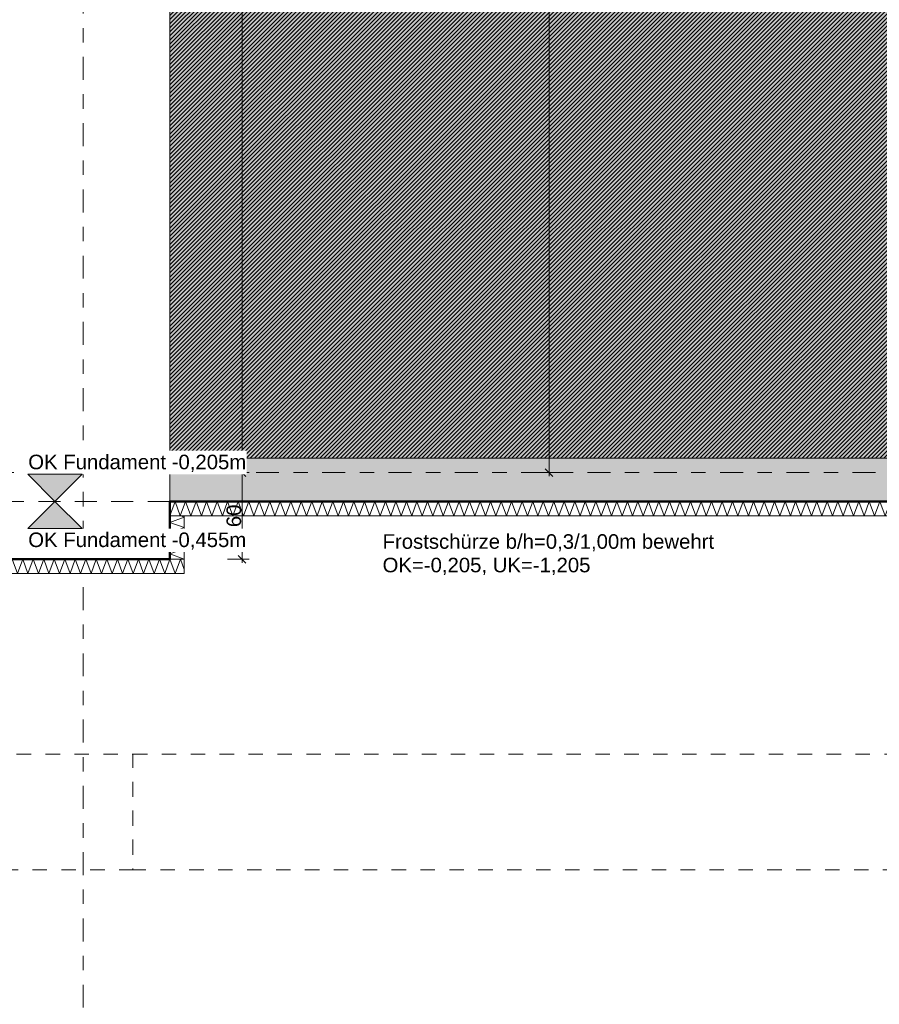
# Model space of a CAD drawing. Header units: metres. Extents: x -273 to 6, y -183 to 13.
# Tile 39 of 256: x -160.66 to -154.71, y -43.13 to -36.31. Entities that reach past the tile are written whole.
import ezdxf

# ---------------------------------------------------------------- set-up
doc = ezdxf.new("R2010")
doc.units = ezdxf.units.M
doc.header["$LTSCALE"] = 0.05
doc.header["$PDMODE"] = 1
doc.header["$PDSIZE"] = -2
for name, pattern in [('ISO-02 Strichlinie', [3.81, 3.048, -0.762]), ('ISO-03 Gestrichelt mit Abstand-3', [1.524, 0.6096, -0.9144]), ('Linienart-53', [5.291531, 3.175, -1.058062, 0.352704, -0.705764])]:
    doc.linetypes.add(name, pattern=pattern)
doc.layers.get('0').update_dxf_attribs({"lineweight": 25})
for name, color, linetype, lineweight, true_color in [('00 -Bauelemente -Dämmung innen', 7, 'Continuous', 9, 0xff7fe6), ('30 -32 Gründung- 2 Flachgründungen u. Bodenplatten', 7, 'Continuous', 9, 0xff6633), ('30 -32 Gründung-4 Frostschürze', 7, 'Continuous', 9, 0x66aaff), ('70 -72 Beschriftung- 1 Beschriftung allgemein', 7, 'Continuous', 9, 0xff6633), ('70 -76 Bemaßung- 2 Allgemein', 7, 'Continuous', 5, 0x6666cc)]:
    doc.layers.add(name, color=color, linetype=linetype, lineweight=lineweight, true_color=true_color)
doc.layers.add('70 -71 Achsen- 1 Gebäudeachsen', color=7, linetype='Linienart-53', lineweight=18)
doc.layers.add('Keine', color=7, linetype='Continuous', lineweight=9)
doc.styles.add('Arial', font='arial.ttf')
doc.dimstyles.new('k+k_klein', dxfattribs={"dimtxt": 0.100689, "dimasz": 0.05302, "dimexe": 0.05, "dimexo": 0.15, "dimgap": 0.005, "dimtad": 1, "dimdec": 3, "dimtxsty": 'Arial', "dimblk": 'VW_SLASH-2', "dimblk1": 'VW_SLASH-2', "dimblk2": 'VW_SLASH-2', "dimcen": 0, "dimdle": 0.025, "dimadec": 3, "dimazin": 0, "dimtfac": 0.75, "dimtdec": 3, "dimtix": 1, "dimtmove": 0, "dimatfit": 0, "dimldrblk": 'VW_FILLEDARROW', "dimfxl": 0.1, "dimfxlon": 1, "dimfrac": 2, "dimtolj": 1, "dimarcsym": 0})

# ---------------------------------------------------------------- blocks, each defined once
blk = doc.blocks.new('_Achsen (3D)')
at = {"layer": '70 -71 Achsen- 1 Gebäudeachsen', "transparency": 33554687}
for p, q in [((-160.221, 3.8), (-160.221, -46.172)), ((-179.668, -39.447), (3.826, -39.447))]:
    blk.add_line(p, q, dxfattribs=at)
blk = doc.blocks.new('Gruppe-524')
at = {"color": 255, "linetype": 'Continuous', "lineweight": 5}
blk.add_wipeout([(-159.621, -39.747), (-154.371, -39.747), (-154.371, -39.647), (-159.621, -39.647)], dxfattribs=at).dxf.layer = '00 -Bauelemente -Dämmung innen'
blk = doc.blocks.new('Gruppe-525')
at = {"layer": '00 -Bauelemente -Dämmung innen', "color": 7, "transparency": 33554687, "flags": 128}
blk.add_lwpolyline([(-159.621, -39.747), (-159.5846, -39.647), (-159.5482, -39.747), (-159.5118, -39.647), (-159.4754, -39.747), (-159.439, -39.647), (-159.4026, -39.747), (-159.3662, -39.647), (-159.3298, -39.747), (-159.2934, -39.647), (-159.257, -39.747), (-159.2206, -39.647), (-159.1842, -39.747), (-159.1478, -39.647), (-159.1114, -39.747), (-159.075, -39.647), (-159.0386, -39.747), (-159.0023, -39.647), (-158.9659, -39.747), (-158.9295, -39.647), (-158.8931, -39.747), (-158.8567, -39.647), (-158.8203, -39.747), (-158.7839, -39.647), (-158.7475, -39.747), (-158.7111, -39.647), (-158.6747, -39.747), (-158.6383, -39.647), (-158.6019, -39.747), (-158.5655, -39.647), (-158.5291, -39.747), (-158.4927, -39.647), (-158.4563, -39.747), (-158.4199, -39.647), (-158.3835, -39.747), (-158.3471, -39.647), (-158.3107, -39.747), (-158.2743, -39.647), (-158.2379, -39.747), (-158.2015, -39.647), (-158.1651, -39.747), (-158.1287, -39.647), (-158.0923, -39.747), (-158.0559, -39.647), (-158.0195, -39.747), (-157.9831, -39.647), (-157.9467, -39.747), (-157.9103, -39.647), (-157.8739, -39.747), (-157.8375, -39.647), (-157.8011, -39.747), (-157.7648, -39.647), (-157.7284, -39.747), (-157.692, -39.647), (-157.6556, -39.747), (-157.6192, -39.647), (-157.5828, -39.747), (-157.5464, -39.647), (-157.51, -39.747), (-157.4736, -39.647), (-157.4372, -39.747), (-157.4008, -39.647), (-157.3644, -39.747), (-157.328, -39.647), (-157.2916, -39.747), (-157.2552, -39.647), (-157.2188, -39.747), (-157.1824, -39.647), (-157.146, -39.747), (-157.1096, -39.647), (-157.0732, -39.747), (-157.0368, -39.647), (-157.0004, -39.747), (-156.964, -39.647), (-156.9276, -39.747), (-156.8912, -39.647), (-156.8548, -39.747), (-156.8184, -39.647), (-156.782, -39.747), (-156.7456, -39.647), (-156.7092, -39.747), (-156.6728, -39.647), (-156.6364, -39.747), (-156.6, -39.647), (-156.5636, -39.747), (-156.5273, -39.647), (-156.4909, -39.747), (-156.4545, -39.647), (-156.4181, -39.747), (-156.3817, -39.647), (-156.3453, -39.747), (-156.3089, -39.647), (-156.2725, -39.747), (-156.2361, -39.647), (-156.1997, -39.747), (-156.1633, -39.647), (-156.1269, -39.747), (-156.0905, -39.647), (-156.0541, -39.747), (-156.0177, -39.647), (-155.9813, -39.747), (-155.9449, -39.647), (-155.9085, -39.747), (-155.8721, -39.647), (-155.8357, -39.747), (-155.7993, -39.647), (-155.7629, -39.747), (-155.7265, -39.647), (-155.6901, -39.747), (-155.6537, -39.647), (-155.6173, -39.747), (-155.5809, -39.647), (-155.5445, -39.747), (-155.5081, -39.647), (-155.4717, -39.747), (-155.4353, -39.647), (-155.3989, -39.747), (-155.3625, -39.647), (-155.3262, -39.747), (-155.2898, -39.647), (-155.2534, -39.747), (-155.217, -39.647), (-155.1806, -39.747), (-155.1442, -39.647), (-155.1078, -39.747), (-155.0714, -39.647), (-155.035, -39.747), (-154.9986, -39.647), (-154.9622, -39.747), (-154.9258, -39.647), (-154.8894, -39.747), (-154.853, -39.647), (-154.8166, -39.747), (-154.7802, -39.647), (-154.7438, -39.747), (-154.7074, -39.647), (-154.671, -39.747), (-154.6346, -39.647), (-154.5982, -39.747), (-154.5618, -39.647), (-154.5254, -39.747), (-154.489, -39.647), (-154.4526, -39.747), (-154.4162, -39.647), (-154.3798, -39.747), (-154.371, -39.7228)], dxfattribs=at)
blk = doc.blocks.new('Gruppe-526')
at = {"layer": '00 -Bauelemente -Dämmung innen', "color": 7, "linetype": 'Continuous', "lineweight": 9, "transparency": 33554687}
blk.add_line((-159.621, -39.647), (-159.621, -39.747), dxfattribs=at)
blk = doc.blocks.new('Gruppe-527')
at = {"layer": '00 -Bauelemente -Dämmung innen', "color": 7, "linetype": 'Continuous', "lineweight": 9, "transparency": 33554687}
blk.add_line((-154.371, -39.747), (-154.371, -39.647), dxfattribs=at)
blk = doc.blocks.new('Gruppe-528')
at = {"color": 7, "transparency": 33554687}
for name in ['Gruppe-526', 'Gruppe-527']:
    blk.add_blockref(name, (0, 0), dxfattribs=at)
blk = doc.blocks.new('Gruppe-529')
at = {"layer": '00 -Bauelemente -Dämmung innen', "color": 7, "linetype": 'Continuous', "lineweight": 9, "transparency": 33554687}
blk.add_line((-154.371, -39.647), (-159.621, -39.647), dxfattribs=at)
blk = doc.blocks.new('Gruppe-530')
at = {"layer": '00 -Bauelemente -Dämmung innen', "color": 7, "linetype": 'Continuous', "lineweight": 9, "transparency": 33554687}
blk.add_line((-159.621, -39.747), (-154.371, -39.747), dxfattribs=at)
blk = doc.blocks.new('Gruppe-531')
at = {"color": 7, "transparency": 33554687}
for name in ['Gruppe-529', 'Gruppe-530']:
    blk.add_blockref(name, (0, 0), dxfattribs=at)
blk = doc.blocks.new('Gruppe-532')
at = {"layer": '00 -Bauelemente -Dämmung innen', "color": 7}
blk.add_blockref('Gruppe-524', (0, 0), dxfattribs=at)
at = {"color": 7, "transparency": 33554687}
for name in ['Gruppe-528', 'Gruppe-531']:
    blk.add_blockref(name, (0, 0), dxfattribs=at)
at = {"layer": '00 -Bauelemente -Dämmung innen', "color": 7, "transparency": 33554687}
blk.add_blockref('Gruppe-525', (0, 0), dxfattribs=at)
blk = doc.blocks.new('Gruppe-533')
at = {"layer": '00 -Bauelemente -Dämmung innen', "color": 7, "transparency": 33554687}
blk.add_blockref('Gruppe-532', (0, 0), dxfattribs=at)
at = {"layer": '00 -Bauelemente -Dämmung innen', "color": 0, "flags": 1}
for tag in ['prm0_value', 'prm1_value', 'prm2_value', 'prm3_value', 'prm4_value', 'prm5_value', 'prm6_value', 'IFC_UUID', 'instanceID', 'prm0_name', 'prm0_type', 'prm1_name', 'prm1_type', 'prm2_name', 'prm2_type', 'prm3_name', 'prm3_type', 'prm4_name', 'prm4_type', 'prm5_name', 'prm5_type', 'prm6_name', 'prm6_type']:
    blk.add_attdef(tag, (-159.621, -39.747), '', height=0.00018, dxfattribs=at)
blk = doc.blocks.new('Gruppe-1834')
at = {"color": 255, "linetype": 'Continuous', "lineweight": 5}
blk.add_wipeout([(-159.521, -40.047), (-159.521, -39.747), (-159.621, -39.747), (-159.621, -40.047)], dxfattribs=at).dxf.layer = '00 -Bauelemente -Dämmung innen'
blk = doc.blocks.new('Gruppe-1835')
at = {"layer": '00 -Bauelemente -Dämmung innen', "color": 7, "transparency": 33554687, "flags": 128}
blk.add_lwpolyline([(-159.521, -40.047), (-159.621, -40.0106), (-159.521, -39.9742), (-159.621, -39.9379), (-159.521, -39.9015), (-159.621, -39.8651), (-159.521, -39.8287), (-159.621, -39.7923), (-159.521, -39.7559), (-159.5452, -39.747)], dxfattribs=at)
blk = doc.blocks.new('Gruppe-1836')
at = {"layer": '00 -Bauelemente -Dämmung innen', "color": 7, "linetype": 'Continuous', "lineweight": 9, "transparency": 33554687}
blk.add_line((-159.621, -40.047), (-159.521, -40.047), dxfattribs=at)
blk = doc.blocks.new('Gruppe-1837')
at = {"layer": '00 -Bauelemente -Dämmung innen', "color": 7, "linetype": 'Continuous', "lineweight": 9, "transparency": 33554687}
blk.add_line((-159.521, -39.747), (-159.621, -39.747), dxfattribs=at)
blk = doc.blocks.new('Gruppe-1838')
at = {"color": 7, "transparency": 33554687}
for name in ['Gruppe-1837', 'Gruppe-1836']:
    blk.add_blockref(name, (0, 0), dxfattribs=at)
blk = doc.blocks.new('Gruppe-1839')
at = {"layer": '00 -Bauelemente -Dämmung innen', "color": 7, "linetype": 'Continuous', "lineweight": 9, "transparency": 33554687}
blk.add_line((-159.621, -39.747), (-159.621, -40.047), dxfattribs=at)
blk = doc.blocks.new('Gruppe-1840')
at = {"layer": '00 -Bauelemente -Dämmung innen', "color": 7, "linetype": 'Continuous', "lineweight": 9, "transparency": 33554687}
blk.add_line((-159.521, -40.047), (-159.521, -39.747), dxfattribs=at)
blk = doc.blocks.new('Gruppe-1841')
at = {"color": 7, "transparency": 33554687}
for name in ['Gruppe-1839', 'Gruppe-1840']:
    blk.add_blockref(name, (0, 0), dxfattribs=at)
blk = doc.blocks.new('Gruppe-1842')
at = {"layer": '00 -Bauelemente -Dämmung innen', "color": 7}
blk.add_blockref('Gruppe-1834', (0, 0), dxfattribs=at)
at = {"color": 7, "transparency": 33554687}
for name in ['Gruppe-1838', 'Gruppe-1841']:
    blk.add_blockref(name, (0, 0), dxfattribs=at)
at = {"layer": '00 -Bauelemente -Dämmung innen', "color": 7, "transparency": 33554687}
blk.add_blockref('Gruppe-1835', (0, 0), dxfattribs=at)
blk = doc.blocks.new('Gruppe-1843')
at = {"layer": '00 -Bauelemente -Dämmung innen', "color": 7, "transparency": 33554687}
blk.add_blockref('Gruppe-1842', (0, 0), dxfattribs=at)
at = {"layer": '00 -Bauelemente -Dämmung innen', "color": 0, "flags": 1}
for tag in ['prm0_value', 'prm1_value', 'prm2_value', 'prm3_value', 'prm4_value', 'prm5_value', 'prm6_value', 'IFC_UUID', 'instanceID', 'prm0_name', 'prm0_type', 'prm1_name', 'prm1_type', 'prm2_name', 'prm2_type', 'prm3_name', 'prm3_type', 'prm4_name', 'prm4_type', 'prm5_name', 'prm5_type', 'prm6_name', 'prm6_type']:
    blk.add_attdef(tag, (-159.621, -40.047), '', height=0.00018, dxfattribs=at)
blk = doc.blocks.new('Gruppe-1844')
at = {"color": 255, "linetype": 'Continuous', "lineweight": 5}
blk.add_wipeout([(-160.821, -40.147), (-159.521, -40.147), (-159.521, -40.047), (-160.821, -40.047)], dxfattribs=at).dxf.layer = '00 -Bauelemente -Dämmung innen'
blk = doc.blocks.new('Gruppe-1845')
at = {"layer": '00 -Bauelemente -Dämmung innen', "color": 7, "transparency": 33554687, "flags": 128}
blk.add_lwpolyline([(-160.821, -40.147), (-160.7846, -40.047), (-160.7482, -40.147), (-160.7118, -40.047), (-160.6754, -40.147), (-160.639, -40.047), (-160.6026, -40.147), (-160.5662, -40.047), (-160.5298, -40.147), (-160.4934, -40.047), (-160.457, -40.147), (-160.4206, -40.047), (-160.3842, -40.147), (-160.3478, -40.047), (-160.3114, -40.147), (-160.275, -40.047), (-160.2386, -40.147), (-160.2023, -40.047), (-160.1659, -40.147), (-160.1295, -40.047), (-160.0931, -40.147), (-160.0567, -40.047), (-160.0203, -40.147), (-159.9839, -40.047), (-159.9475, -40.147), (-159.9111, -40.047), (-159.8747, -40.147), (-159.8383, -40.047), (-159.8019, -40.147), (-159.7655, -40.047), (-159.7291, -40.147), (-159.6927, -40.047), (-159.6563, -40.147), (-159.6199, -40.047), (-159.5835, -40.147), (-159.5471, -40.047), (-159.521, -40.1188)], dxfattribs=at)
blk = doc.blocks.new('Gruppe-1846')
at = {"layer": '00 -Bauelemente -Dämmung innen', "color": 7, "linetype": 'Continuous', "lineweight": 9, "transparency": 33554687}
blk.add_line((-160.821, -40.047), (-160.821, -40.147), dxfattribs=at)
blk = doc.blocks.new('Gruppe-1847')
at = {"layer": '00 -Bauelemente -Dämmung innen', "color": 7, "linetype": 'Continuous', "lineweight": 9, "transparency": 33554687}
blk.add_line((-159.521, -40.147), (-159.521, -40.047), dxfattribs=at)
blk = doc.blocks.new('Gruppe-1848')
at = {"color": 7, "transparency": 33554687}
for name in ['Gruppe-1846', 'Gruppe-1847']:
    blk.add_blockref(name, (0, 0), dxfattribs=at)
blk = doc.blocks.new('Gruppe-1849')
at = {"layer": '00 -Bauelemente -Dämmung innen', "color": 7, "linetype": 'Continuous', "lineweight": 9, "transparency": 33554687}
blk.add_line((-159.521, -40.047), (-160.821, -40.047), dxfattribs=at)
blk = doc.blocks.new('Gruppe-1850')
at = {"layer": '00 -Bauelemente -Dämmung innen', "color": 7, "linetype": 'Continuous', "lineweight": 9, "transparency": 33554687}
blk.add_line((-160.821, -40.147), (-159.521, -40.147), dxfattribs=at)
blk = doc.blocks.new('Gruppe-1851')
at = {"color": 7, "transparency": 33554687}
for name in ['Gruppe-1849', 'Gruppe-1850']:
    blk.add_blockref(name, (0, 0), dxfattribs=at)
blk = doc.blocks.new('Gruppe-1852')
at = {"layer": '00 -Bauelemente -Dämmung innen', "color": 7}
blk.add_blockref('Gruppe-1844', (0, 0), dxfattribs=at)
at = {"color": 7, "transparency": 33554687}
for name in ['Gruppe-1848', 'Gruppe-1851']:
    blk.add_blockref(name, (0, 0), dxfattribs=at)
at = {"layer": '00 -Bauelemente -Dämmung innen', "color": 7, "transparency": 33554687}
blk.add_blockref('Gruppe-1845', (0, 0), dxfattribs=at)
blk = doc.blocks.new('Gruppe-1853')
at = {"layer": '00 -Bauelemente -Dämmung innen', "color": 7, "transparency": 33554687}
blk.add_blockref('Gruppe-1852', (0, 0), dxfattribs=at)
at = {"layer": '00 -Bauelemente -Dämmung innen', "color": 0, "flags": 1}
for tag in ['prm0_value', 'prm1_value', 'prm2_value', 'prm3_value', 'prm4_value', 'prm5_value', 'prm6_value', 'IFC_UUID', 'instanceID', 'prm0_name', 'prm0_type', 'prm1_name', 'prm1_type', 'prm2_name', 'prm2_type', 'prm3_name', 'prm3_type', 'prm4_name', 'prm4_type', 'prm5_name', 'prm5_type', 'prm6_name', 'prm6_type']:
    blk.add_attdef(tag, (-160.821, -40.147), '', height=0.00018, dxfattribs=at)
blk = doc.blocks.new('Gruppe-2490')
at = {"layer": 'Keine', "color": 7, "linetype": 'ISO-03 Gestrichelt mit Abstand-3', "lineweight": 9, "flags": 128}
for points in [[(-162.8923, -43.104), (-165.3323, -43.104), (-165.3323, -42.197), (-167.7014, -42.197), (-167.7014, -42.674), (-169.9414, -42.674), (-169.9414, -42.197), (-171.8747, -42.197), (-171.8747, -42.674), (-174.1147, -42.674), (-174.1147, -42.197), (-178.021, -42.197), (-178.021, -20.572), (-177.221, -20.572), (-177.221, -41.397), (-174.1147, -41.397), (-174.1147, -40.677), (-171.8747, -40.677), (-171.8747, -41.397), (-169.9414, -41.397), (-169.9414, -40.677), (-167.7014, -40.677), (-167.7014, -41.397), (-165.3323, -41.397), (-165.3323, -40.004), (-162.8923, -40.004), (-162.8923, -41.397), (-159.876, -41.397), (-159.876, -42.197), (-162.8923, -42.197)], [(-159.876, -41.397), (-142.131, -41.397), (-142.131, -42.197), (-159.876, -42.197)], [(-159.876, -41.397), (-142.131, -41.397), (-142.131, -42.197), (-159.876, -42.197)]]:
    blk.add_lwpolyline(points, close=True, dxfattribs=at)
blk = doc.blocks.new('_FU_2D LP5 (2D)')
at = {"layer": 'Keine', "linetype": 'Continuous', "lineweight": 0, "transparency": 33554511}
blk.add_hatch(color=43, dxfattribs=at).paths.add_polyline_path([(-159.62099996, -12.44704198), (-159.62099996, -39.34704198), (-154.37099996, -39.34704198), (-154.37099996, -37.69704198), (-150.87099996, -37.69704198), (-150.87099996, -39.34704198), (-146.77099996, -39.34704198), (-146.77099996, -37.69704198), (-143.27099996, -37.69704198), (-143.27099996, -39.34704198), (-139.17099996, -39.34704198), (-139.17099996, -37.69704198), (-135.67099996, -37.69704198), (-135.67099996, -39.34704198), (-131.57099996, -39.34704198), (-131.57099996, -37.69704198), (-128.07099996, -37.69704198), (-128.07099996, -39.34704198), (-123.97099996, -39.34704198), (-123.97099996, -37.69704198), (-120.47099996, -37.69704198), (-120.47099996, -39.34704198), (-116.37099996, -39.34704198), (-116.37099996, -37.69704198), (-112.87099996, -37.69704198), (-112.87099996, -39.34704198), (-108.77099996, -39.34704198), (-108.77099996, -37.69704198), (-105.27099996, -37.69704198), (-105.27099996, -39.34704198), (-100.02099996, -39.34704198), (-100.02099996, -12.44704198)])
at = {"layer": 'Keine', "linetype": 'Continuous', "lineweight": 18, "transparency": 33554511}
h = blk.add_hatch(dxfattribs=at)
h.set_pattern_fill('Schraffur rosa', color=211, style=0, pattern_type=2)
h.set_pattern_definition([(45, (-163.679892, -17.715123), (0.0141421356, -0.0141421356), [])])
h.paths.add_polyline_path([(-159.62099996, -12.44704198), (-159.62099996, -39.34704198), (-154.37099996, -39.34704198), (-154.37099996, -37.69704198), (-150.87099996, -37.69704198), (-150.87099996, -39.34704198), (-146.77099996, -39.34704198), (-146.77099996, -37.69704198), (-143.27099996, -37.69704198), (-143.27099996, -39.34704198), (-139.17099996, -39.34704198), (-139.17099996, -37.69704198), (-135.67099996, -37.69704198), (-135.67099996, -39.34704198), (-131.57099996, -39.34704198), (-131.57099996, -37.69704198), (-128.07099996, -37.69704198), (-128.07099996, -39.34704198), (-123.97099996, -39.34704198), (-123.97099996, -37.69704198), (-120.47099996, -37.69704198), (-120.47099996, -39.34704198), (-116.37099996, -39.34704198), (-116.37099996, -37.69704198), (-112.87099996, -37.69704198), (-112.87099996, -39.34704198), (-108.77099996, -39.34704198), (-108.77099996, -37.69704198), (-105.27099996, -37.69704198), (-105.27099996, -39.34704198), (-100.02099996, -39.34704198), (-100.02099996, -12.44704198)])
at = {"layer": 'Keine', "flags": 128}
blk.add_lwpolyline([(-100.02099996, -12.44704198), (-159.62099996, -12.44704198), (-159.62099996, -39.34704198), (-154.37099996, -39.34704198), (-154.37099996, -37.69704198), (-150.87099996, -37.69704198), (-150.87099996, -39.34704198), (-146.77099996, -39.34704198), (-146.77099996, -37.69704198), (-143.27099996, -37.69704198), (-143.27099996, -39.34704198), (-139.17099996, -39.34704198), (-139.17099996, -37.69704198), (-135.67099996, -37.69704198), (-135.67099996, -39.34704198), (-131.57099996, -39.34704198)], dxfattribs=at)
blk.add_lwpolyline([(-100.02099996, -12.44704198), (-159.62099996, -12.44704198), (-159.62099996, -39.34704198), (-154.37099996, -39.34704198), (-154.37099996, -37.69704198), (-150.87099996, -37.69704198), (-150.87099996, -39.34704198), (-146.77099996, -39.34704198), (-146.77099996, -37.69704198), (-143.27099996, -37.69704198), (-143.27099996, -39.34704198), (-139.17099996, -39.34704198), (-139.17099996, -37.69704198), (-135.67099996, -37.69704198), (-135.67099996, -39.34704198), (-131.57099996, -39.34704198)], dxfattribs=at)
at = {"layer": '00 -Bauelemente -Dämmung innen', "color": 7}
blk.add_blockref('Gruppe-533', (0, 0), dxfattribs=at)
at = {"layer": '30 -32 Gründung-4 Frostschürze', "linetype": 'Continuous', "lineweight": 0, "transparency": 33554534}
blk.add_hatch(color=161, dxfattribs=at).paths.add_polyline_path([(-154.37099996, -39.64704198), (-159.62099996, -39.64704198), (-159.62099996, -39.34704198), (-154.37099996, -39.34704198)])
at = {"layer": '30 -32 Gründung- 2 Flachgründungen u. Bodenplatten', "linetype": 'ISO-02 Strichlinie'}
blk.add_line((-159.62099996, -39.64704198), (-160.82099996, -39.64704198), dxfattribs=at)
at = {"layer": '30 -32 Gründung-4 Frostschürze', "flags": 128}
blk.add_lwpolyline([(-154.37099996, -39.64704198), (-159.62099996, -39.64704198), (-159.62099996, -39.34704198), (-154.37099996, -39.34704198)], close=True, dxfattribs=at)
at = {"layer": '00 -Bauelemente -Dämmung innen', "color": 7}
blk.add_blockref('Gruppe-1843', (0, 0), dxfattribs=at)
blk.add_blockref('Gruppe-1853', (0, 0), dxfattribs=at)
at = {"layer": '30 -32 Gründung- 2 Flachgründungen u. Bodenplatten', "flags": 128}
blk.add_lwpolyline([(-100.02099996, -10.94704198), (-160.82099996, -10.94704198), (-160.82099996, -11.09704198), (-176.02099996, -11.09704198), (-176.02099996, -12.29704198), (-160.82099996, -12.29704198), (-160.82099996, -40.04704198), (-159.62099996, -40.04704198), (-159.62099996, -12.44704198), (-100.02099996, -12.44704198)], dxfattribs=at)
at = {"layer": '70 -72 Beschriftung- 1 Beschriftung allgemein', "color": 7}
blk.add_blockref('Gruppe-2490', (0, 0), dxfattribs=at)
at = {"layer": '70 -72 Beschriftung- 1 Beschriftung allgemein', "color": 103, "lineweight": 50, "true_color": 0x66cc7f, "flags": 128}
blk.add_lwpolyline([(-160.82099996, -40.04704198), (-159.62099996, -40.04704198), (-159.62099996, -39.64704198), (-154.37099996, -39.64704198), (-154.37099996, -41.19704198), (-150.87099996, -41.19704198), (-150.87099996, -39.64704198), (-146.77099996, -39.64704198), (-146.77099996, -41.19704198), (-143.27099996, -41.19704198), (-143.27099996, -39.64704198), (-139.17099996, -39.64704198), (-139.17099996, -41.19704198), (-135.67099996, -41.19704198), (-135.67099996, -39.64704198), (-131.57099996, -39.64704198)], dxfattribs=at)
blk = doc.blocks.new('Gruppe-2701')
at = {"color": 255}
blk.add_wipeout([(-158.1485, -40.1716), (-155.8435, -40.1716), (-155.8435, -39.847), (-158.1485, -39.847)], dxfattribs=at).dxf.layer = '70 -72 Beschriftung- 1 Beschriftung allgemein'
at = {"layer": '70 -72 Beschriftung- 1 Beschriftung allgemein', "insert": (-158.1485, -39.8741), "char_height": 0.100689, "attachment_point": 1, "line_spacing_factor": 0.970891, "style": 'Arial'}
blk.add_mtext('Frostschürze b/h=0,3/1,00m bewehrt\\POK=-0,205, UK=-1,205', dxfattribs=at)
blk = doc.blocks.new('VW_SLASH-2')
at = {"color": 0, "linetype": 'ByBlock', "lineweight": -2, "transparency": 16777216}
blk.add_line((0.47, 0), (-1, 0), dxfattribs=at)
at = {"color": 0, "lineweight": 5, "transparency": 16777216, "flags": 128}
blk.add_lwpolyline([(0.5, 0.5), (-0.5, -0.5)], dxfattribs=at)
blk = doc.blocks.new('*D2818')
at = {"layer": '70 -76 Bemaßung- 2 Allgemein', "color": 0, "lineweight": -2}
for p, q in [((-167.821, -45.172), (-167.821, -45.322)), ((-160.221, -45.172), (-160.221, -45.322)), ((-160.274, -45.272), (-167.768, -45.272))]:
    blk.add_line(p, q, dxfattribs=at)
at = {"layer": 'Defpoints', "color": 0}
for p in [(-167.821, -42.294), (-160.221, -42.294), (-167.821, -45.272)]:
    blk.add_point(p, dxfattribs=at)
at = {"layer": '70 -76 Bemaßung- 2 Allgemein', "color": 0, "lineweight": -2, "xscale": 0.05302001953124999, "yscale": 0.05302001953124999, "zscale": 0.05302001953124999, "rotation": 180}
blk.add_blockref('VW_SLASH-2', (-167.821, -45.272), dxfattribs=at)
at = {"layer": '70 -76 Bemaßung- 2 Allgemein', "color": 0, "lineweight": -2, "xscale": 0.05302001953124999, "yscale": 0.05302001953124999, "zscale": 0.05302001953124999}
blk.add_blockref('VW_SLASH-2', (-160.221, -45.272), dxfattribs=at)
at = {"layer": '70 -76 Bemaßung- 2 Allgemein', "color": 0, "insert": (-164.021, -45.2016), "char_height": 0.10069, "attachment_point": 5, "style": 'Arial'}
blk.add_mtext('\\A1;7,60', dxfattribs=at)
blk = doc.blocks.new('VW_FILLEDARROW')
at = {"linetype": 'Continuous', "lineweight": 0, "transparency": 16777216}
blk.add_hatch(color=0, dxfattribs=at).paths.add_polyline_path([(-2.83, 0.76), (0, 0), (-2.83, -0.76)])
at = {"color": 0, "lineweight": 5, "transparency": 16777216, "flags": 128}
blk.add_lwpolyline([(-2.83, 0.76), (0, 0), (-2.83, -0.76)], close=True, dxfattribs=at)
blk = doc.blocks.new('*D2819')
at = {"layer": '70 -76 Bemaßung- 2 Allgemein', "color": 0, "lineweight": -2}
for p, q in [((-160.221, -45.172), (-160.221, -45.322)), ((-152.621, -45.172), (-152.621, -45.322)), ((-152.674, -45.272), (-160.168, -45.272))]:
    blk.add_line(p, q, dxfattribs=at)
at = {"layer": 'Defpoints', "color": 0}
for p in [(-160.221, -42.294), (-152.621, -42.294), (-160.221, -45.272)]:
    blk.add_point(p, dxfattribs=at)
at = {"layer": '70 -76 Bemaßung- 2 Allgemein', "color": 0, "lineweight": -2, "xscale": 0.05302001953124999, "yscale": 0.05302001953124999, "zscale": 0.05302001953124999, "rotation": 180}
blk.add_blockref('VW_SLASH-2', (-160.221, -45.272), dxfattribs=at)
at = {"layer": '70 -76 Bemaßung- 2 Allgemein', "color": 0, "lineweight": -2, "xscale": 0.05302001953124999, "yscale": 0.05302001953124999, "zscale": 0.05302001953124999}
blk.add_blockref('VW_SLASH-2', (-152.621, -45.272), dxfattribs=at)
at = {"layer": '70 -76 Bemaßung- 2 Allgemein', "color": 0, "insert": (-156.421, -45.2016), "char_height": 0.10069, "attachment_point": 5, "style": 'Arial'}
blk.add_mtext('\\A1;7,60', dxfattribs=at)
blk = doc.blocks.new('*D2889')
at = {"layer": '70 -76 Bemaßung- 2 Allgemein', "color": 0, "lineweight": -2}
for p, q in [((-160.221, -44.122), (-160.221, -44.222)), ((-160.821, -44.172), (-160.821, -44.322)), ((-160.274, -44.272), (-160.768, -44.272))]:
    blk.add_line(p, q, dxfattribs=at)
at = {"layer": 'Defpoints', "color": 0}
for p in [(-160.821, -39.347), (-160.821, -44.272), (-160.221, -44.272)]:
    blk.add_point(p, dxfattribs=at)
at = {"layer": '70 -76 Bemaßung- 2 Allgemein', "color": 0, "lineweight": -2, "xscale": 0.05302001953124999, "yscale": 0.05302001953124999, "zscale": 0.05302001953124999, "rotation": 180}
blk.add_blockref('VW_SLASH-2', (-160.821, -44.272), dxfattribs=at)
at = {"layer": '70 -76 Bemaßung- 2 Allgemein', "color": 0, "lineweight": -2, "xscale": 0.05302001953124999, "yscale": 0.05302001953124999, "zscale": 0.05302001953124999}
blk.add_blockref('VW_SLASH-2', (-160.221, -44.272), dxfattribs=at)
at = {"layer": '70 -76 Bemaßung- 2 Allgemein', "color": 0, "insert": (-160.521, -44.2156), "char_height": 0.10069, "attachment_point": 5, "style": 'Arial'}
blk.add_mtext('\\A1;60', dxfattribs=at)
blk = doc.blocks.new('*D2890')
at = {"layer": '70 -76 Bemaßung- 2 Allgemein', "color": 0, "lineweight": -2}
for p, q in [((-159.621, -44.172), (-159.621, -44.322)), ((-159.674, -44.272), (-160.168, -44.272)), ((-160.221, -44.422), (-160.221, -44.322))]:
    blk.add_line(p, q, dxfattribs=at)
at = {"layer": 'Defpoints', "color": 0}
for p in [(-159.621, -39.347), (-160.221, -44.272), (-160.221, -44.272)]:
    blk.add_point(p, dxfattribs=at)
at = {"layer": '70 -76 Bemaßung- 2 Allgemein', "color": 0, "lineweight": -2, "xscale": 0.05302001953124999, "yscale": 0.05302001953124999, "zscale": 0.05302001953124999, "rotation": 180}
blk.add_blockref('VW_SLASH-2', (-160.221, -44.272), dxfattribs=at)
at = {"layer": '70 -76 Bemaßung- 2 Allgemein', "color": 0, "lineweight": -2, "xscale": 0.05302001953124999, "yscale": 0.05302001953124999, "zscale": 0.05302001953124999}
blk.add_blockref('VW_SLASH-2', (-159.621, -44.272), dxfattribs=at)
at = {"layer": '70 -76 Bemaßung- 2 Allgemein', "color": 0, "insert": (-159.921, -44.2156), "char_height": 0.10069, "attachment_point": 5, "style": 'Arial'}
blk.add_mtext('\\A1;60', dxfattribs=at)
blk = doc.blocks.new('*D2891')
at = {"layer": '70 -76 Bemaßung- 2 Allgemein', "color": 0, "lineweight": -2}
for p, q in [((-159.621, -44.172), (-159.621, -44.322)), ((-154.371, -44.172), (-154.371, -44.322)), ((-154.424, -44.272), (-159.568, -44.272))]:
    blk.add_line(p, q, dxfattribs=at)
at = {"layer": 'Defpoints', "color": 0}
for p in [(-159.621, -39.347), (-154.371, -39.347), (-159.621, -44.272)]:
    blk.add_point(p, dxfattribs=at)
at = {"layer": '70 -76 Bemaßung- 2 Allgemein', "color": 0, "lineweight": -2, "xscale": 0.05302001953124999, "yscale": 0.05302001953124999, "zscale": 0.05302001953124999, "rotation": 180}
blk.add_blockref('VW_SLASH-2', (-159.621, -44.272), dxfattribs=at)
at = {"layer": '70 -76 Bemaßung- 2 Allgemein', "color": 0, "lineweight": -2, "xscale": 0.05302001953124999, "yscale": 0.05302001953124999, "zscale": 0.05302001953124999}
blk.add_blockref('VW_SLASH-2', (-154.371, -44.272), dxfattribs=at)
at = {"layer": '70 -76 Bemaßung- 2 Allgemein', "color": 0, "insert": (-156.996, -44.2066), "char_height": 0.10069, "attachment_point": 5, "style": 'Arial'}
blk.add_mtext('\\A1;5,25', dxfattribs=at)
blk = doc.blocks.new('*D3070')
at = {"layer": '70 -76 Bemaßung- 2 Allgemein', "color": 0, "lineweight": -2}
for p, q in [((-160.821, -43.672), (-160.821, -43.822)), ((-160.221, -43.672), (-160.221, -43.822)), ((-160.274, -43.772), (-160.768, -43.772))]:
    blk.add_line(p, q, dxfattribs=at)
at = {"layer": 'Defpoints', "color": 0}
for p in [(-160.821, -40.047), (-160.221, -40.047), (-160.821, -43.772)]:
    blk.add_point(p, dxfattribs=at)
at = {"layer": '70 -76 Bemaßung- 2 Allgemein', "color": 0, "lineweight": -2, "xscale": 0.05302001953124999, "yscale": 0.05302001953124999, "zscale": 0.05302001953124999, "rotation": 180}
blk.add_blockref('VW_SLASH-2', (-160.821, -43.772), dxfattribs=at)
at = {"layer": '70 -76 Bemaßung- 2 Allgemein', "color": 0, "lineweight": -2, "xscale": 0.05302001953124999, "yscale": 0.05302001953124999, "zscale": 0.05302001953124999}
blk.add_blockref('VW_SLASH-2', (-160.221, -43.772), dxfattribs=at)
at = {"layer": '70 -76 Bemaßung- 2 Allgemein', "color": 0, "insert": (-160.521, -43.7156), "char_height": 0.10069, "attachment_point": 5, "style": 'Arial'}
blk.add_mtext('\\A1;60', dxfattribs=at)
blk = doc.blocks.new('*D3071')
at = {"layer": '70 -76 Bemaßung- 2 Allgemein', "color": 0, "lineweight": -2}
for p, q in [((-160.221, -43.672), (-160.221, -43.822)), ((-159.621, -43.672), (-159.621, -43.822)), ((-159.674, -43.772), (-160.168, -43.772))]:
    blk.add_line(p, q, dxfattribs=at)
at = {"layer": 'Defpoints', "color": 0}
for p in [(-160.221, -40.047), (-159.621, -40.047), (-160.221, -43.772)]:
    blk.add_point(p, dxfattribs=at)
at = {"layer": '70 -76 Bemaßung- 2 Allgemein', "color": 0, "lineweight": -2, "xscale": 0.05302001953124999, "yscale": 0.05302001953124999, "zscale": 0.05302001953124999, "rotation": 180}
blk.add_blockref('VW_SLASH-2', (-160.221, -43.772), dxfattribs=at)
at = {"layer": '70 -76 Bemaßung- 2 Allgemein', "color": 0, "lineweight": -2, "xscale": 0.05302001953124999, "yscale": 0.05302001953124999, "zscale": 0.05302001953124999}
blk.add_blockref('VW_SLASH-2', (-159.621, -43.772), dxfattribs=at)
at = {"layer": '70 -76 Bemaßung- 2 Allgemein', "color": 0, "insert": (-159.921, -43.7156), "char_height": 0.10069, "attachment_point": 5, "style": 'Arial'}
blk.add_mtext('\\A1;60', dxfattribs=at)
blk = doc.blocks.new('*D3072')
at = {"layer": '70 -76 Bemaßung- 2 Allgemein', "color": 0, "lineweight": -2}
for p, q in [((-159.621, -43.672), (-159.621, -43.822)), ((-159.521, -43.672), (-159.521, -43.822)), ((-159.674, -43.772), (-159.727, -43.772)), ((-159.521, -43.772), (-159.621, -43.772)), ((-159.468, -43.772), (-159.415, -43.772))]:
    blk.add_line(p, q, dxfattribs=at)
at = {"layer": 'Defpoints', "color": 0}
for p in [(-159.621, -40.047), (-159.521, -40.147), (-159.621, -43.772)]:
    blk.add_point(p, dxfattribs=at)
at = {"layer": '70 -76 Bemaßung- 2 Allgemein', "color": 0, "lineweight": -2, "xscale": 0.05302001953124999, "yscale": 0.05302001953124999, "zscale": 0.05302001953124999}
blk.add_blockref('VW_SLASH-2', (-159.621, -43.772), dxfattribs=at)
at = {"layer": '70 -76 Bemaßung- 2 Allgemein', "color": 0, "lineweight": -2, "xscale": 0.05302001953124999, "yscale": 0.05302001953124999, "zscale": 0.05302001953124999, "rotation": 180}
blk.add_blockref('VW_SLASH-2', (-159.521, -43.772), dxfattribs=at)
at = {"layer": '70 -76 Bemaßung- 2 Allgemein', "color": 0, "insert": (-159.571, -43.9837), "char_height": 0.10069, "attachment_point": 5, "style": 'Arial'}
blk.add_mtext('\\A1;10', dxfattribs=at)
blk = doc.blocks.new('*D3073')
at = {"layer": '70 -76 Bemaßung- 2 Allgemein', "color": 0, "lineweight": -2}
for p, q in [((-159.521, -43.672), (-159.521, -43.822)), ((-154.471, -43.672), (-154.471, -43.822)), ((-154.524, -43.772), (-159.468, -43.772))]:
    blk.add_line(p, q, dxfattribs=at)
at = {"layer": 'Defpoints', "color": 0}
for p in [(-159.521, -40.147), (-154.471, -41.297), (-159.521, -43.772)]:
    blk.add_point(p, dxfattribs=at)
at = {"layer": '70 -76 Bemaßung- 2 Allgemein', "color": 0, "lineweight": -2, "xscale": 0.05302001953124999, "yscale": 0.05302001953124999, "zscale": 0.05302001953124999, "rotation": 180}
blk.add_blockref('VW_SLASH-2', (-159.521, -43.772), dxfattribs=at)
at = {"layer": '70 -76 Bemaßung- 2 Allgemein', "color": 0, "lineweight": -2, "xscale": 0.05302001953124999, "yscale": 0.05302001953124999, "zscale": 0.05302001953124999}
blk.add_blockref('VW_SLASH-2', (-154.471, -43.772), dxfattribs=at)
at = {"layer": '70 -76 Bemaßung- 2 Allgemein', "color": 0, "insert": (-156.996, -43.7066), "char_height": 0.10069, "attachment_point": 5, "style": 'Arial'}
blk.add_mtext('\\A1;5,05', dxfattribs=at)
blk = doc.blocks.new('*D3621')
at = {"layer": '70 -76 Bemaßung- 2 Allgemein', "color": 0, "lineweight": -2}
for p, q in [((-159.221, -12.447), (-159.071, -12.447)), ((-159.121, -39.394), (-159.121, -12.5001)), ((-159.221, -39.447), (-159.071, -39.447))]:
    blk.add_line(p, q, dxfattribs=at)
at = {"layer": 'Defpoints', "color": 0}
for p in [(-159.621, -12.447), (-159.121, -12.447), (-159.584, -39.447)]:
    blk.add_point(p, dxfattribs=at)
at = {"layer": '70 -76 Bemaßung- 2 Allgemein', "color": 0, "lineweight": -2, "xscale": 0.05302001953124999, "yscale": 0.05302001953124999, "zscale": 0.05302001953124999}
for p, rotation in [((-159.121, -12.447), 90), ((-159.121, -39.447), 270)]:
    blk.add_blockref('VW_SLASH-2', p, dxfattribs=dict(at, rotation=rotation))
at = {"layer": '70 -76 Bemaßung- 2 Allgemein', "color": 0, "insert": (-159.1865, -25.947), "char_height": 0.10069, "attachment_point": 5, "rotation": 90, "style": 'Arial'}
blk.add_mtext('\\A1;27,00', dxfattribs=at)
blk = doc.blocks.new('*D3622')
at = {"layer": '70 -76 Bemaßung- 2 Allgemein', "color": 0, "lineweight": -2}
for p, q in [((-159.221, -39.447), (-159.071, -39.447)), ((-159.121, -39.994), (-159.121, -39.5001)), ((-159.221, -40.047), (-159.071, -40.047))]:
    blk.add_line(p, q, dxfattribs=at)
at = {"layer": 'Defpoints', "color": 0}
for p in [(-159.584, -39.447), (-159.121, -39.447), (-159.621, -40.047)]:
    blk.add_point(p, dxfattribs=at)
at = {"layer": '70 -76 Bemaßung- 2 Allgemein', "color": 0, "lineweight": -2, "xscale": 0.05302001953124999, "yscale": 0.05302001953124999, "zscale": 0.05302001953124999}
for p, rotation in [((-159.121, -39.447), 90), ((-159.121, -40.047), 270)]:
    blk.add_blockref('VW_SLASH-2', p, dxfattribs=dict(at, rotation=rotation))
at = {"layer": '70 -76 Bemaßung- 2 Allgemein', "color": 0, "insert": (-159.1774, -39.747), "char_height": 0.10069, "attachment_point": 5, "rotation": 90, "style": 'Arial'}
blk.add_mtext('\\A1;60', dxfattribs=at)
blk = doc.blocks.new('*D3999')
at = {"layer": '70 -76 Bemaßung- 2 Allgemein', "color": 0, "lineweight": -2}
for p, q in [((-157.096, -25.857), (-156.946, -25.857)), ((-156.996, -39.394), (-156.996, -25.9101)), ((-156.896, -39.447), (-157.046, -39.447))]:
    blk.add_line(p, q, dxfattribs=at)
at = {"layer": 'Defpoints', "color": 0}
for p in [(-157.646, -25.857), (-156.996, -25.857), (-156.482, -39.447)]:
    blk.add_point(p, dxfattribs=at)
at = {"layer": '70 -76 Bemaßung- 2 Allgemein', "color": 0, "lineweight": -2, "xscale": 0.05302001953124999, "yscale": 0.05302001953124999, "zscale": 0.05302001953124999}
for p, rotation in [((-156.996, -25.857), 90), ((-156.996, -39.447), 270)]:
    blk.add_blockref('VW_SLASH-2', p, dxfattribs=dict(at, rotation=rotation))
at = {"layer": '70 -76 Bemaßung- 2 Allgemein', "color": 0, "insert": (-157.0615, -32.652), "char_height": 0.10069, "attachment_point": 5, "rotation": 90, "style": 'Arial'}
blk.add_mtext('\\A1;13,59', dxfattribs=at)
blk = doc.blocks.new('Gruppe-2903')
at = {"color": 255}
for points in [[(-160.6045, -39.4588), (-159.0879, -39.4588), (-159.0879, -39.2965), (-160.6045, -39.2965)], [(-160.6045, -39.9975), (-159.0879, -39.9975), (-159.0879, -39.8353), (-160.6045, -39.8353)]]:
    blk.add_wipeout(points, dxfattribs=at).dxf.layer = '70 -72 Beschriftung- 1 Beschriftung allgemein'
at = {"layer": '30 -32 Gründung- 2 Flachgründungen u. Bodenplatten', "linetype": 'Continuous', "lineweight": 0, "transparency": 33554687}
for points in [[(-160.6045, -39.4588), (-160.4163, -39.647), (-160.228, -39.4588)], [(-160.6045, -39.8353), (-160.4163, -39.647), (-160.228, -39.8353)]]:
    blk.add_hatch(color=7, dxfattribs=at).paths.add_polyline_path(points)
at = {"layer": '30 -32 Gründung- 2 Flachgründungen u. Bodenplatten', "flags": 128}
for points in [[(-160.6045, -39.4588), (-160.4163, -39.647), (-160.228, -39.4588)], [(-160.6045, -39.8353), (-160.4163, -39.647), (-160.228, -39.8353)]]:
    blk.add_lwpolyline(points, close=True, dxfattribs=at)
at = {"layer": '70 -72 Beschriftung- 1 Beschriftung allgemein', "char_height": 0.100689, "attachment_point": 2, "line_spacing_factor": 0.970891, "style": 'Arial'}
for s, insert in [('OK Fundament -0,205m', (-159.8462, -39.3236)), ('OK Fundament -0,455m', (-159.8462, -39.8623))]:
    blk.add_mtext(s, dxfattribs=dict(at, insert=insert))
blk = doc.blocks.new('Gruppe-2780')
at = {"layer": '70 -76 Bemaßung- 2 Allgemein'}
for p1, p2, picture, middle in [((-160.22099996, -42.29404198), (-167.82099996, -42.29404198), '*D2818', (-164.02099996, -45.20157844)), ((-152.62099996, -42.29404198), (-160.22099996, -42.29404198), '*D2819', (-156.42099996, -45.20157844))]:
    dim = blk.add_aligned_dim(p1=p1, p2=p2, distance=2.978, text='7,60', dimstyle='k+k_klein', override={"dimtxt": 0.100689, "dimgap": 0.01, "dimdec": 8, "dimpost": '<>', "dimtxsty": 'Arial', "dimtmove": 2}, dxfattribs=at)
    dim.commit()
    dim.dimension.update_dxf_attribs({"geometry": picture, "text_midpoint": middle})
blk = doc.blocks.new('Gruppe-2787')
at = {"layer": '70 -76 Bemaßung- 2 Allgemein'}
for base, p1, p2, text, picture, middle in [((-160.82099996, -44.27204198), (-160.22099996, -44.27204198), (-160.82099996, -39.34704198), '60', '*D2889', (-160.52099996, -44.21564042)), ((-160.22099996, -44.27204198), (-159.62099996, -39.34704198), (-160.22099996, -44.27204198), '60', '*D2890', (-159.92099996, -44.21564042)), ((-159.62099996, -44.27204198), (-154.37099996, -39.34704198), (-159.62099996, -39.34704198), '5,25', '*D2891', (-156.99599996, -44.20657844))]:
    dim = blk.add_linear_dim(base=base, p1=p1, p2=p2, text=text, dimstyle='k+k_klein', override={"dimtxt": 0.100689, "dimgap": 0.005, "dimdec": 8, "dimpost": '<>', "dimtxsty": 'Arial', "dimtmove": 2}, dxfattribs=at)
    dim.commit()
    dim.dimension.update_dxf_attribs({"geometry": picture, "text_midpoint": middle})
blk = doc.blocks.new('Gruppe-2791')
at = {"layer": '70 -76 Bemaßung- 2 Allgemein'}
for base, p1, p2, text, override, picture, middle in [((-160.82099996, -43.77204198), (-160.22099996, -40.04704198), (-160.82099996, -40.04704198), '60', {"dimtxt": 0.100689, "dimgap": 0.005, "dimdec": 8, "dimpost": '<>', "dimtxsty": 'Arial', "dimtmove": 2}, '*D3070', (-160.52099996, -43.71564042)), ((-160.22099996, -43.77204198), (-159.62099996, -40.04704198), (-160.22099996, -40.04704198), '60', {"dimtxt": 0.100689, "dimgap": 0.005, "dimdec": 8, "dimpost": '<>', "dimtxsty": 'Arial', "dimtmove": 2}, '*D3071', (-159.92099996, -43.71564042)), ((-159.62099996, -43.77204198), (-159.52099996, -40.14704198), (-159.62099996, -40.04704198), '10', {"dimtxt": 0.100689, "dimgap": 0.005, "dimdec": 8, "dimpost": '<>', "dimtxsty": 'Arial', "dimtix": 0, "dimtmove": 2}, '*D3072', (-159.57099996, -43.98374666)), ((-159.52099996, -43.77204198), (-154.47099996, -41.29704198), (-159.52099996, -40.14704198), '5,05', {"dimtxt": 0.100689, "dimgap": 0.005, "dimdec": 8, "dimpost": '<>', "dimtxsty": 'Arial', "dimtmove": 2}, '*D3073', (-156.99599996, -43.70657844))]:
    dim = blk.add_linear_dim(base=base, p1=p1, p2=p2, text=text, dimstyle='k+k_klein', override=override, dxfattribs=at)
    dim.commit()
    dim.dimension.update_dxf_attribs({"geometry": picture, "text_midpoint": middle})
blk = doc.blocks.new('Gruppe-2814')
at = {"layer": '70 -76 Bemaßung- 2 Allgemein'}
for base, p1, p2, text, picture, middle in [((-159.12099996, -12.44704198), (-159.58402831, -39.44704198), (-159.62099996, -12.44704198), '27,00', '*D3621', (-159.1864635, -25.94704198)), ((-159.12099996, -39.44704198), (-159.62099996, -40.04704198), (-159.58402831, -39.44704198), '60', '*D3622', (-159.17740152, -39.74704198))]:
    dim = blk.add_linear_dim(base=base, p1=p1, p2=p2, angle=270, text=text, dimstyle='k+k_klein', override={"dimtxt": 0.100689, "dimgap": 0.005, "dimdec": 8, "dimpost": '<>', "dimtxsty": 'Arial', "dimtmove": 2}, dxfattribs=at)
    dim.commit()
    dim.dimension.update_dxf_attribs({"geometry": picture, "text_midpoint": middle})
blk = doc.blocks.new('Gruppe-2845')
at = {"layer": '70 -76 Bemaßung- 2 Allgemein'}
dim = blk.add_linear_dim(base=(-156.99599996, -25.85704198), p1=(-156.48198877, -39.44704198), p2=(-157.64599996, -25.85704198), angle=270, text='13,59', dimstyle='k+k_klein', override={"dimtxt": 0.100689, "dimgap": 0.005, "dimdec": 8, "dimpost": '<>', "dimtxsty": 'Arial', "dimtmove": 2}, dxfattribs=at)
dim.commit()
dim.dimension.update_dxf_attribs({"geometry": '*D3999', "text_midpoint": (-157.0614635, -32.65204198)})
blk = doc.blocks.new('_FU_2D Bemaßung_ Beschriftung (3D)')
at = {"layer": '70 -72 Beschriftung- 1 Beschriftung allgemein', "color": 7}
blk.add_blockref('Gruppe-2701', (0, 0), dxfattribs=at)
at = {"layer": '70 -76 Bemaßung- 2 Allgemein'}
for name in ['Gruppe-2814', 'Gruppe-2845', 'Gruppe-2780']:
    blk.add_blockref(name, (0, 0), dxfattribs=at)
for name in ['Gruppe-2787', 'Gruppe-2791']:
    blk.add_blockref(name, (0, 0), dxfattribs=at)
at = {"layer": '70 -72 Beschriftung- 1 Beschriftung allgemein', "color": 7}
blk.add_blockref('Gruppe-2903', (0, 0), dxfattribs=at)

msp = doc.modelspace()

# ---------------------------------------------------------------- block references
at = {"layer": 'Keine', "color": 1}
msp.add_blockref('_Achsen (3D)', (0, 0), dxfattribs=at)

# ---------------------------------------------------------------- next in the draw order: block references
msp.add_blockref('_FU_2D LP5 (2D)', (0, 0), dxfattribs=at)

# ---------------------------------------------------------------- next in the draw order: block references
msp.add_blockref('_FU_2D Bemaßung_ Beschriftung (3D)', (0, 0), dxfattribs=at)

doc.saveas('drawing.dxf')
